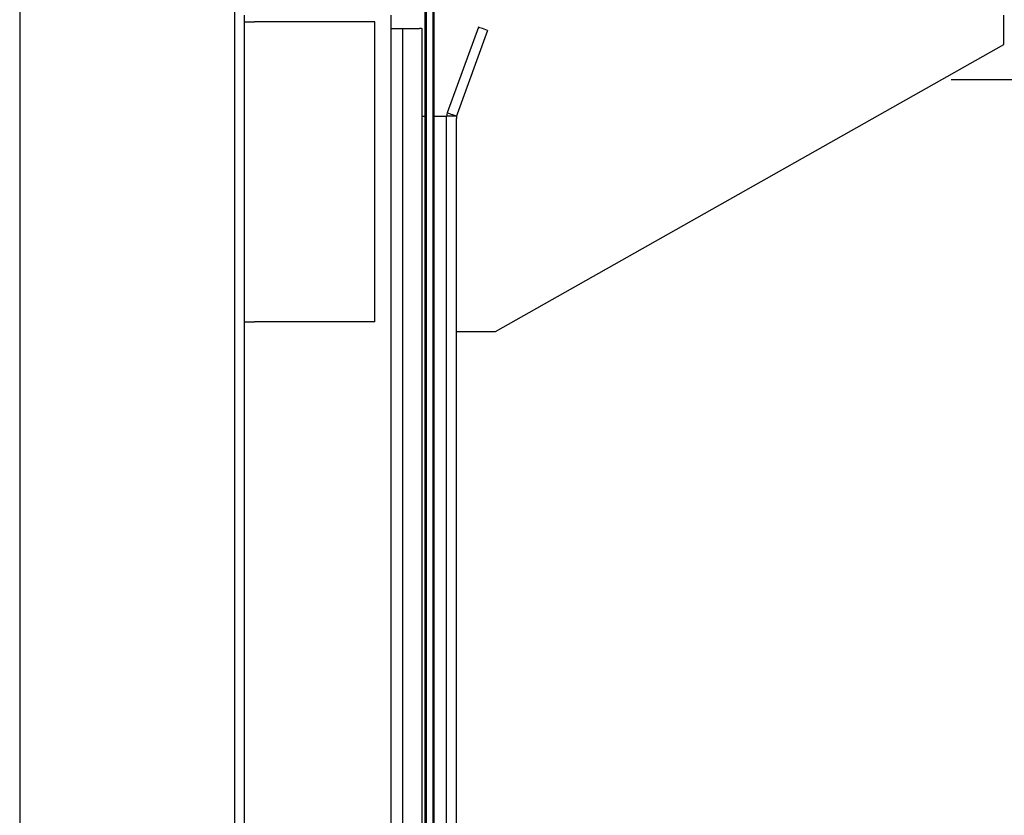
# Model space of a CAD drawing. Header units: inches. Extents: x 144.9 to 238.4, y 214.8 to 247.7.
# Tile 198 of 256: x 186.2 to 188.5, y 222.4 to 224.3. Entities that reach past the tile are written whole.
import ezdxf

# ---------------------------------------------------------------- set-up
doc = ezdxf.new("R2010")
doc.units = ezdxf.units.IN
doc.header["$LTSCALE"] = 0.25
doc.header["$MEASUREMENT"] = 0
doc.layers.add('ANNOTATIONS', color=1, linetype='Continuous')
doc.layers.add('MOTOR RH', color=7, linetype='Continuous')
doc.styles.add('ARIAL', font='arial.ttf', dxfattribs={"height": 0.09375})
doc.dimstyles.new('STANDARD$0', dxfattribs={"dimtxt": 0.09375, "dimasz": 0.09375, "dimexe": 0.03125, "dimexo": 0.046875, "dimgap": 0.09, "dimtad": 0, "dimtih": 1, "dimtoh": 1, "dimdec": 4, "dimzin": 0, "dimdsep": 46, "dimtxsty": 'ARIAL', "dimcen": 0.09, "dimadec": 0, "dimazin": 0, "dimtfac": 1, "dimtdec": 4, "dimtofl": 0, "dimtmove": 0, "dimatfit": 1, "dimfxl": 1, "dimtolj": 1, "dimtzin": 0, "dimarcsym": 0})

# ---------------------------------------------------------------- blocks, each defined once
blk = doc.blocks.new('*D125')
at = {"layer": 'ANNOTATIONS', "color": 0, "lineweight": -2, "transparency": 16777216}
for p, q in [((188.3998, 224.1518), (189.1181, 224.1518)), ((189.0868, 224.0581), (189.0868, 222.4464)), ((189.0868, 220.3999), (189.0868, 222.0116)), ((188.154, 220.3062), (189.1181, 220.3062))]:
    blk.add_line(p, q, dxfattribs=at)
at = {"layer": 'ANNOTATIONS', "color": 0, "transparency": 16777216}
for points in [[(189.0712, 224.0581), (189.1024, 224.0581), (189.0868, 224.1518)], [(189.0712, 220.3999), (189.1024, 220.3999), (189.0868, 220.3062)]]:
    blk.add_solid(points, dxfattribs=at)
at = {"layer": 'defpoints', "color": 0, "transparency": 16777216}
for p in [(188.3529, 224.1518), (189.0868, 224.1518), (188.1071, 220.3062)]:
    blk.add_point(p, dxfattribs=at)
at = {"layer": 'ANNOTATIONS', "color": 0, "transparency": 16777216, "insert": (189.0868, 222.229), "char_height": 0.09375, "attachment_point": 5, "style": 'ARIAL'}
blk.add_mtext('\\A1;OPENING\\P HEIGHT', dxfattribs=at)

msp = doc.modelspace()

# ---------------------------------------------------------------- linework, layer by layer
at = {"layer": 'MOTOR RH'}
for p, q in [((186.1664, 226.84658), (186.1664, 220.30619)), ((186.68202, 220.30619), (186.68202, 226.84658))]:
    msp.add_line(p, q, dxfattribs=at)
at = {"layer": 'MOTOR RH', "linetype": 'Continuous'}
for p, q in [((187.1414, 220.45874), (187.14139, 225.4)), ((187.15701, 225.4), (187.15702, 220.45874)), ((187.13827, 220.92749), (187.13827, 224.5603)), ((187.16015, 220.92749), (187.16015, 224.5603)), ((186.70546, 220.30619), (186.70546, 224.30619)), ((186.70546, 223.57182), (186.70546, 224.29057)), ((186.70546, 224.29057), (186.7289, 224.29057)), ((186.76015, 224.29057), (186.7289, 224.29057)), ((187.01796, 224.29057), (186.76015, 224.29057)), ((187.01796, 223.57182), (187.01796, 224.29057)), ((187.05702, 220.62266), (187.05702, 224.30619)), ((188.52577, 224.23588), (188.52577, 224.30619)), ((187.05702, 224.27462), (187.06874, 224.27462)), ((187.06874, 224.27462), (187.08437, 224.27462)), ((187.08437, 224.27462), (187.08437, 220.68163)), ((187.08437, 224.27462), (187.08803, 224.27462)), ((187.08803, 224.27462), (187.12046, 224.27462)), ((187.12046, 224.27462), (187.12473, 224.27462)), ((187.12946, 224.27462), (187.12473, 224.27462)), ((187.12946, 224.27462), (187.13103, 224.27462)), ((187.13103, 220.78199), (187.13103, 224.27462)), ((187.26607, 224.27758), (187.19125, 224.07202)), ((187.28809, 224.26956), (187.21516, 224.06918)), ((187.30702, 223.54838), (188.52577, 224.23588)), ((187.13103, 224.06401), (187.13827, 224.06401)), ((187.16015, 224.06401), (187.18984, 224.06401)), ((187.19125, 224.07202), (187.18984, 224.06401)), ((187.18984, 220.67753), (187.18984, 224.06401)), ((187.21327, 224.06401), (187.18984, 224.06401)), ((187.21327, 224.06401), (187.21375, 224.06392)), ((187.21375, 224.06392), (187.21327, 224.05849)), ((187.21327, 220.70057), (187.21327, 224.05849)), ((187.21516, 224.06918), (187.21375, 224.06392)), ((186.70546, 223.57182), (186.7289, 223.57182)), ((186.76015, 223.57182), (186.7289, 223.57182)), ((187.01796, 223.57182), (186.76015, 223.57182)), ((187.21327, 223.54838), (187.30702, 223.54838))]:
    msp.add_line(p, q, dxfattribs=at)
at = {"layer": 'MOTOR RH', "linetype": 'Continuous', "flags": 128}
for points in [[(187.28809, 224.26956), (187.28379, 224.27113), (187.27966, 224.27263), (187.27585, 224.27402), (187.27252, 224.27523), (187.26978, 224.27623), (187.26774, 224.27697), (187.26649, 224.27742), (187.26607, 224.27758)], [(187.21327, 224.06401), (187.20897, 224.06557), (187.20484, 224.06707), (187.20104, 224.06846), (187.1977, 224.06967), (187.19496, 224.07067), (187.19293, 224.07141), (187.19167, 224.07187), (187.19125, 224.07202)]]:
    msp.add_lwpolyline(points, dxfattribs=at)

# ---------------------------------------------------------------- dimensions: what is measured, and where the dimension line sits
at = {"layer": 'ANNOTATIONS'}
dim = msp.add_linear_dim(base=(189.0868, 224.15183), p1=(188.1071, 220.30619), p2=(188.3529, 224.15183), angle=90, text='OPENING\\P HEIGHT', dimstyle='STANDARD$0', dxfattribs=at)
dim.commit()
dim.dimension.update_dxf_attribs({"geometry": '*D125', "text_midpoint": (189.0868, 222.22901), "dimtype": 160})

doc.saveas('drawing.dxf')
